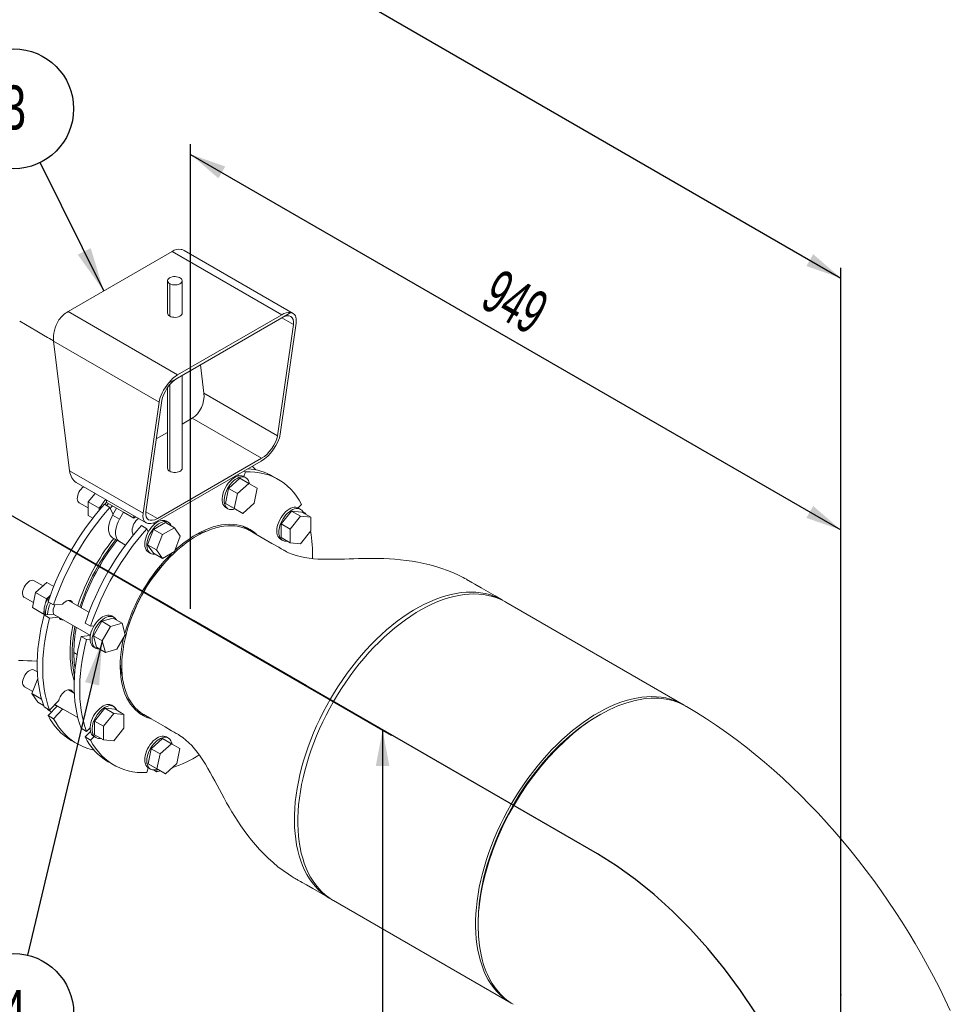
# Model space of a CAD drawing. Header units: millimetres. Extents: x 195 to 7681, y 65 to 5395.
# Tile 56 of 80: x 3519 to 4480, y 3230 to 4245. Entities that reach past the tile are written whole.
import ezdxf

# ---------------------------------------------------------------- set-up
doc = ezdxf.new("R2010")
doc.units = ezdxf.units.MM
doc.header["$PDSIZE"] = -1
doc.layers.add('COTAS', color=1, linetype='Continuous')
doc.styles.add('SLDTEXTSTYLE3', font='TXT', dxfattribs={"width": 0.75})
doc.styles.add('SLDTEXTSTYLE4', font='TXT', dxfattribs={"width": 0.605})
doc.dimstyles.new('SLDDIMSTYLE0', dxfattribs={"dimtxt": 45.5, "dimasz": 45.5, "dimexe": 0, "dimexo": 0.0625, "dimgap": 11.375, "dimtad": 1, "dimdec": 0, "dimrnd": 1e-09, "dimzin": 12, "dimdsep": 46, "dimtxsty": 'SLDTEXTSTYLE4', "dimsah": 1, "dimcen": 0.09, "dimadec": 0, "dimazin": 3, "dimtfac": 1, "dimtdec": 0, "dimtofl": 0, "dimtmove": 0, "dimatfit": 3, "dimfxl": 1, "dimfrac": 2, "dimtolj": 1, "dimtzin": 12, "dimarcsym": 0})
doc.dimstyles.new('SLDDIMSTYLE1', dxfattribs={"dimtxt": 0.18, "dimasz": 45.5, "dimexe": 0, "dimexo": 0.0625, "dimgap": 0, "dimtad": 0, "dimtih": 1, "dimtoh": 1, "dimdec": 0, "dimrnd": 1e-09, "dimzin": 0, "dimdsep": 46, "dimtxsty": 'Standard', "dimsah": 1, "dimcen": 0.09, "dimadec": 0, "dimazin": 0, "dimtfac": 45.5, "dimtdec": 0, "dimtofl": 0, "dimtmove": 0, "dimatfit": 3, "dimfxl": 1, "dimfrac": 2, "dimtolj": 1, "dimtzin": 0, "dimarcsym": 0})

# ---------------------------------------------------------------- blocks, each defined once
blk = doc.blocks.new('_D')
at = {"layer": 'COTAS', "ltscale": 13, "transparency": 16777216}
for p, q in [((3552.6, 3709.6), (3902.8, 3507.4)), ((3893.6, 3512.7), (3893.6, 998.6)), ((4357.5, 730.8), (3884.4, 1003.9))]:
    blk.add_line(p, q, dxfattribs=at)
for points in [[(3893.6, 3512.7), (3886.6, 3475.6), (3900.6, 3475.6)], [(3893.6, 998.6), (3900.6, 1035.8), (3886.6, 1035.8)]]:
    blk.add_solid(points, dxfattribs=at)
at = {"layer": 'COTAS', "ltscale": 13, "transparency": 16777216, "insert": (3834.9, 2186.2), "char_height": 45.5, "attachment_point": 1, "rotation": 90, "style": 'SLDTEXTSTYLE4'}
blk.add_mtext('3079', dxfattribs=at)
blk = doc.blocks.new('_D_1')
at = {"layer": 'COTAS', "ltscale": 13, "transparency": 16777216}
for p, q in [((2694.9, 4215.3), (2694.9, 4954.5)), ((2694.9, 4943.9), (4366.7, 3978.8)), ((4366.7, 2959.9), (4366.7, 3989.4))]:
    blk.add_line(p, q, dxfattribs=at)
for points in [[(2694.9, 4943.9), (2723.6, 4919.3), (2730.6, 4931.4)], [(4366.7, 3978.8), (4338, 4003.5), (4331, 3991.3)]]:
    blk.add_solid(points, dxfattribs=at)
at = {"layer": 'COTAS', "ltscale": 13, "transparency": 16777216, "insert": (3499.9, 4546.9), "char_height": 45.5, "attachment_point": 1, "rotation": 330.0027, "style": 'SLDTEXTSTYLE4'}
blk.add_mtext('2364', dxfattribs=at)
blk = doc.blocks.new('_D_3')
at = {"layer": 'COTAS', "ltscale": 13, "transparency": 16777216}
for p, q in [((2331, 3454.1), (3163.1, 3934.5)), ((1872, 3719.1), (2340.2, 3448.8))]:
    blk.add_line(p, q, dxfattribs=at)
for points in [[(3163.1, 3934.5), (3127.4, 3922), (3134.4, 3909.8)], [(2331, 3454.1), (2366.7, 3466.6), (2359.7, 3478.8)]]:
    blk.add_solid(points, dxfattribs=at)
at = {"layer": 'COTAS', "ltscale": 13, "transparency": 16777216, "insert": (2657.5, 3710.3), "char_height": 45.5, "attachment_point": 1, "rotation": 29.9973, "style": 'SLDTEXTSTYLE4'}
blk.add_mtext('1177', dxfattribs=at)
blk = doc.blocks.new('_D_4')
at = {"layer": 'COTAS', "ltscale": 13, "transparency": 16777216}
for p, q in [((3695.5, 3637.7), (3695.5, 4117.1)), ((3695.5, 4106.5), (4366.7, 3719)), ((4366.7, 2959.9), (4366.7, 3729.6))]:
    blk.add_line(p, q, dxfattribs=at)
for points in [[(3695.5, 4106.5), (3724.2, 4081.8), (3731.2, 4094)], [(4366.7, 3719), (4338, 3743.7), (4331, 3731.5)]]:
    blk.add_solid(points, dxfattribs=at)
at = {"layer": 'COTAS', "ltscale": 13, "transparency": 16777216, "insert": (4015.3, 3989.6), "char_height": 45.5, "attachment_point": 1, "rotation": 330.0027, "style": 'SLDTEXTSTYLE4'}
blk.add_mtext('949', dxfattribs=at)
blk = doc.blocks.new('SW_NOTE_0_25')
at = {"layer": 'COTAS', "color": 0, "ltscale": 13}
blk.add_circle((-27.4, 55.4), 61.8, dxfattribs=at)
at = {"layer": 'COTAS', "color": 0, "ltscale": 13, "insert": (-27.3, 79.5), "char_height": 45.5, "attachment_point": 2, "style": 'SLDTEXTSTYLE3'}
blk.add_mtext('3', dxfattribs=at)
blk = doc.blocks.new('SW_NOTE_0_26')
at = {"layer": 'COTAS', "color": 0, "ltscale": 13}
blk.add_circle((-14.3, -60.1), 61.8, dxfattribs=at)
at = {"layer": 'COTAS', "color": 0, "ltscale": 13, "insert": (-14.2, -36), "char_height": 45.5, "attachment_point": 2, "style": 'SLDTEXTSTYLE3'}
blk.add_mtext('4', dxfattribs=at)

msp = doc.modelspace()

# ---------------------------------------------------------------- linework, layer by layer
at = {"color": 7, "linetype": 'Continuous', "ltscale": 13}
for p, q in [((3543.41, 3714.9), (2694.9, 4204.73)), ((3660.15, 3647.5), (3543.41, 3714.9)), ((3679.24, 3636.48), (3660.15, 3647.5)), ((3698.33, 3625.46), (3679.24, 3636.48)), ((3815.08, 3558.07), (3698.33, 3625.46)), ((4115.24, 3384.78), (3815.08, 3558.07))]:
    msp.add_line(p, q, dxfattribs=at)
at = {"color": 7, "linetype": 'Continuous', "lineweight": 18, "ltscale": 13}
for p, q in [((3568.93, 3944.32), (3676.41, 4006.37)), ((3676.41, 4006.37), (3789.55, 3941.05)), ((3801.22, 3942.43), (3688.74, 4007.36)), ((3671.74, 3976.09), (3671.74, 3942.69)), ((3673.94, 3939.62), (3673.94, 3973.03)), ((3686.74, 3942.69), (3686.74, 3976.09)), ((3682.07, 3879.01), (3568.93, 3944.32)), ((3789.55, 3941.05), (3682.07, 3879.01)), ((3789.55, 3937.79), (3798.93, 3943.2)), ((3682.07, 3875.74), (3789.55, 3937.79)), ((3804.36, 3932.5), (3787.91, 3817.89)), ((3789.55, 3937.79), (3801.53, 3930.87)), ((3801.53, 3930.87), (3785.08, 3816.25)), ((3554.13, 3913.68), (3662.94, 3850.86)), ((3554.13, 3913.68), (3570.58, 3780.06)), ((3709.17, 3860.07), (3705.57, 3889.31)), ((3672.69, 3870.32), (3682.07, 3875.74)), ((3686.74, 3782.64), (3686.74, 3878.44)), ((3671.74, 3865.98), (3671.74, 3782.64)), ((3673.94, 3779.58), (3673.94, 3868.77)), ((3709.17, 3860.07), (3785.08, 3816.25)), ((3646.48, 3736.24), (3662.94, 3850.86)), ((3649.31, 3737.88), (3665.76, 3852.49)), ((3686.74, 3828.29), (3697.19, 3834.33)), ((3697.19, 3834.33), (3768.77, 3793.01)), ((3660.08, 3812.9), (3671.74, 3819.63)), ((3768.34, 3789.99), (3660.86, 3727.94)), ((3768.77, 3793.01), (3661.29, 3730.96)), ((3646.48, 3736.24), (3570.58, 3780.06)), ((3750.55, 3774.03), (3752.02, 3778.96)), ((3750.63, 3779.77), (3752.02, 3778.96)), ((3746.37, 3772.41), (3734.54, 3761.92)), ((3741.11, 3774.28), (3740.75, 3773.06)), ((3741.37, 3773.41), (3742.24, 3774.93)), ((3744.09, 3774.58), (3744.6, 3776.28)), ((3746.37, 3772.41), (3755.56, 3767.1)), ((3752.45, 3772.94), (3750.33, 3774.16)), ((3786.16, 3771.06), (3780.5, 3774.32)), ((3577.39, 3768.02), (3649.62, 3726.32)), ((3734.54, 3761.92), (3731.37, 3746.43)), ((3734.54, 3761.92), (3743.73, 3756.61)), ((3755.56, 3767.1), (3743.73, 3756.61)), ((3764.22, 3762.1), (3755.56, 3767.1)), ((3761.05, 3746.61), (3764.22, 3762.1)), ((3596.81, 3756.8), (3589.83, 3748.11)), ((3601.15, 3741.58), (3589.83, 3748.11)), ((3589.83, 3748.11), (3589.83, 3733.97)), ((3608.53, 3747.47), (3608.53, 3750.04)), ((3743.73, 3756.61), (3740.56, 3741.12)), ((3580.59, 3747.08), (3589.83, 3741.74)), ((3604.06, 3745.2), (3601.15, 3741.58)), ((3601.15, 3741.58), (3601.15, 3739.43)), ((3606.47, 3745.56), (3612.12, 3742.29)), ((3619.14, 3741.34), (3608.53, 3747.47)), ((3612.12, 3742.29), (3615.44, 3734.95)), ((3615, 3734.17), (3619.14, 3741.34)), ((3619.14, 3741.34), (3626.21, 3737.26)), ((3731.37, 3746.43), (3740.56, 3741.12)), ((3731.37, 3746.43), (3740.03, 3741.43)), ((3731.83, 3742.12), (3733.95, 3740.9)), ((3740.03, 3741.43), (3749.22, 3736.12)), ((3740.56, 3741.12), (3749.22, 3736.12)), ((3749.22, 3736.12), (3761.05, 3746.61)), ((3799.64, 3738.46), (3789.04, 3725.27)), ((3799.64, 3738.46), (3808.84, 3733.16)), ((3810.25, 3737.52), (3799.64, 3738.46)), ((3810.08, 3745.43), (3806.54, 3741.69)), ((3808.89, 3740.34), (3806.77, 3741.57)), ((3811.11, 3738.21), (3814.14, 3736.46)), ((3594.53, 3731.26), (3589.83, 3733.97)), ((3622.07, 3730.09), (3615, 3734.17)), ((3626.21, 3737.26), (3622.07, 3730.09)), ((3636.82, 3731.14), (3626.21, 3737.26)), ((3636.82, 3733.71), (3636.82, 3731.14)), ((3636.82, 3731.14), (3639.04, 3732.42)), ((3661.29, 3730.96), (3649.31, 3737.87)), ((3661.57, 3727.35), (3661.21, 3728.15)), ((3672.62, 3726.86), (3670.5, 3728.08)), ((3808.84, 3733.16), (3798.23, 3719.96)), ((3819.44, 3732.21), (3808.84, 3733.16)), ((3810.25, 3737.52), (3819.44, 3732.21)), ((3813.41, 3735.69), (3814.14, 3736.46)), ((3814.71, 3734.94), (3814.14, 3736.46)), ((3819.44, 3718.07), (3819.44, 3732.21)), ((3644.65, 3723.51), (3650.31, 3720.25)), ((3650.31, 3720.25), (3651.77, 3717)), ((3657.25, 3719.55), (3651.12, 3703.76)), ((3658.47, 3725.21), (3656.88, 3726.13)), ((3669.49, 3726.62), (3657.25, 3719.55)), ((3657.25, 3719.55), (3666.44, 3714.24)), ((3658.31, 3725.31), (3657.8, 3726.46)), ((3658.31, 3725.31), (3658.47, 3725.22)), ((3678.69, 3721.31), (3666.44, 3714.24)), ((3669.49, 3726.62), (3678.69, 3721.31)), ((3684.81, 3712.6), (3678.69, 3721.31)), ((3789.04, 3725.27), (3798.23, 3719.96)), ((3789.04, 3725.27), (3789.04, 3711.13)), ((3798.23, 3719.96), (3798.23, 3705.82)), ((3808.84, 3704.87), (3819.44, 3718.07)), ((3615, 3711.07), (3622.07, 3706.99)), ((3628.3, 3703.39), (3615, 3711.07)), ((3635.57, 3715.33), (3636.96, 3714.53)), ((3666.44, 3714.24), (3660.32, 3698.46)), ((3678.69, 3696.81), (3684.81, 3712.6)), ((3788.27, 3709.52), (3790.39, 3708.3)), ((3789.04, 3711.13), (3798.23, 3705.82)), ((3622.07, 3706.99), (3628.3, 3703.39)), ((3651.12, 3703.76), (3660.32, 3698.46)), ((3651.12, 3703.76), (3657.25, 3695.05)), ((3660.32, 3698.46), (3666.44, 3689.74)), ((3686.74, 3702.46), (3686.74, 3704.39)), ((3798.23, 3705.82), (3808.84, 3704.87)), ((3652, 3696.04), (3654.12, 3694.81)), ((3657.25, 3695.05), (3666.44, 3689.74)), ((3666.44, 3689.74), (3678.69, 3696.81)), ((3672.61, 3689.4), (3670.83, 3687.54)), ((3675.55, 3692.4), (3675.55, 3694.5)), ((3543.22, 3661.39), (3534.14, 3666.63)), ((3547.16, 3664.89), (3535.33, 3654.4)), ((3554.16, 3660.85), (3547.16, 3664.89)), ((3524.14, 3649.31), (3533.22, 3644.07)), ((3535.33, 3654.4), (3532.16, 3638.91)), ((3546.65, 3647.87), (3535.33, 3654.4)), ((3546.65, 3647.87), (3545.78, 3643.61)), ((3549.89, 3650.75), (3546.65, 3647.87)), ((3548.79, 3646.17), (3547.36, 3646.99)), ((3549.05, 3646.94), (3547.76, 3647.69)), ((3549.05, 3646.94), (3547.76, 3647.69)), ((3543.48, 3632.38), (3532.16, 3638.91)), ((3532.16, 3638.91), (3540.82, 3633.91)), ((3544.35, 3636.63), (3543.48, 3632.38)), ((3548.4, 3644.99), (3554.06, 3641.72)), ((3563.39, 3642.64), (3554.06, 3641.72)), ((3590.52, 3634.09), (3569.33, 3646.32)), ((4204.14, 3538.77), (4020.71, 3644.66)), ((3545.15, 3631.41), (3540.82, 3633.91)), ((3543.48, 3632.38), (3545.15, 3631.41)), ((3544.34, 3631.33), (3553.68, 3632.25)), ((3544.34, 3631.33), (3550, 3628.06)), ((3550, 3628.06), (3559.33, 3628.99)), ((3553.68, 3632.25), (3559.33, 3628.99)), ((3554.36, 3631.86), (3592.02, 3610.12)), ((3615.59, 3628.07), (3603.76, 3624.9)), ((3616.17, 3629.09), (3614.05, 3630.31)), ((3615.59, 3628.07), (3624.78, 3622.76)), ((3586.59, 3622.94), (3592.24, 3619.68)), ((3595.79, 3620.03), (3592.24, 3619.68)), ((3603.76, 3624.9), (3595.09, 3609.9)), ((3603.76, 3624.9), (3612.95, 3619.59)), ((3612.95, 3619.59), (3604.29, 3604.59)), ((3624.78, 3622.76), (3612.95, 3619.59)), ((3627.95, 3610.93), (3624.78, 3622.76)), ((3630.82, 3618.23), (3630.1, 3615.76)), ((3582.53, 3609.28), (3591.86, 3610.21)), ((3582.53, 3609.28), (3588.18, 3606.02)), ((3588.18, 3606.02), (3591.73, 3606.37)), ((3591.86, 3610.21), (3592.02, 3610.12)), ((3595.09, 3609.9), (3598.26, 3598.07)), ((3595.09, 3609.9), (3604.29, 3604.59)), ((3619.29, 3595.93), (3627.95, 3610.93)), ((3595.55, 3598.27), (3597.68, 3597.05)), ((3598.26, 3598.07), (3607.46, 3592.76)), ((3604.29, 3604.59), (3607.46, 3592.76)), ((3607.46, 3592.76), (3619.29, 3595.93)), ((3578.36, 3590.63), (3574.94, 3592.6)), ((3537.77, 3565.67), (3531.74, 3550.15)), ((3537.28, 3572.64), (3534.14, 3574.45)), ((3524.14, 3557.13), (3532.57, 3552.27)), ((3541.7, 3544.4), (3531.74, 3550.15)), ((3531.74, 3550.15), (3537.87, 3541.43)), ((3575.46, 3550.6), (3569.33, 3554.14)), ((3543.77, 3538.02), (3537.87, 3541.43)), ((3544.34, 3536.5), (3550, 3533.24)), ((3548.4, 3527.53), (3557.74, 3537.38)), ((3559.33, 3543.09), (3550, 3533.24)), ((3555.49, 3539.03), (3579.06, 3525.43)), ((3557.74, 3537.38), (3558.25, 3537.44)), ((3557.74, 3537.38), (3563.39, 3534.12)), ((3606.92, 3535.03), (3596.32, 3521.84)), ((3606.92, 3535.03), (3616.12, 3529.72)), ((3617.53, 3534.08), (3606.92, 3535.03)), ((3616.17, 3536.91), (3614.05, 3538.13)), ((3548.4, 3527.53), (3554.06, 3524.27)), ((3549.59, 3532.62), (3551.71, 3531.4)), ((3554.06, 3524.27), (3563.39, 3534.12)), ((3563.39, 3534.12), (3563.91, 3534.17)), ((3616.12, 3529.72), (3605.51, 3516.53)), ((3626.72, 3528.77), (3616.12, 3529.72)), ((3617.53, 3534.08), (3626.72, 3528.77)), ((3626.72, 3514.63), (3626.72, 3528.77)), ((4118.74, 3528.92), (4116.08, 3527.41)), ((3582.53, 3514.46), (3588.18, 3511.2)), ((3591.73, 3514.94), (3588.18, 3511.2)), ((3596.32, 3521.84), (3605.51, 3516.53)), ((3596.32, 3521.84), (3596.32, 3507.69)), ((3605.51, 3516.53), (3605.51, 3502.39)), ((3616.12, 3501.44), (3626.72, 3514.63)), ((3586.59, 3505.49), (3592.07, 3511.28)), ((3586.59, 3505.49), (3592.24, 3502.22)), ((3592.24, 3502.22), (3595.78, 3505.96)), ((3595.55, 3506.09), (3597.68, 3504.86)), ((3596.32, 3507.69), (3605.51, 3502.39)), ((3672.62, 3504.31), (3670.5, 3505.54)), ((3572.33, 3501.91), (3577.99, 3498.64)), ((3605.51, 3502.39), (3616.12, 3501.44)), ((3666.54, 3503.78), (3654.71, 3493.29)), ((3675.73, 3498.47), (3663.9, 3487.99)), ((3666.54, 3503.78), (3675.73, 3498.47)), ((3684.39, 3493.47), (3675.73, 3498.47)), ((3654.71, 3493.29), (3651.54, 3477.8)), ((3654.71, 3493.29), (3663.9, 3487.99)), ((3663.9, 3487.99), (3660.73, 3472.49)), ((3681.22, 3477.98), (3684.39, 3493.47)), ((3610.51, 3479.87), (3616.17, 3476.6)), ((3651.54, 3477.8), (3660.73, 3472.49)), ((3651.54, 3477.8), (3660.2, 3472.8)), ((3669.39, 3467.49), (3681.22, 3477.98)), ((3651.77, 3473.63), (3650.31, 3468.69)), ((3652, 3473.49), (3654.12, 3472.27)), ((3657.07, 3471.42), (3660.11, 3469.66)), ((3660.11, 3469.66), (3660.8, 3471.99)), ((3660.11, 3469.66), (3664.31, 3470.43)), ((3660.2, 3472.8), (3669.39, 3467.49)), ((3660.73, 3472.49), (3669.39, 3467.49)), ((3842.93, 3336.69), (4026.35, 3230.8))]:
    msp.add_line(p, q, dxfattribs=at)
at = {"color": 7, "linetype": 'Continuous', "lineweight": 18, "ltscale": 13, "flags": 128}
for points in [[(3673.94, 3973.03), (3672.92, 3973.76), (3672.2, 3974.6), (3671.81, 3975.51), (3671.77, 3976.44), (3672.07, 3977.36), (3672.71, 3978.22), (3673.66, 3978.98), (3674.87, 3979.61), (3676.28, 3980.07), (3677.83, 3980.34), (3679.45, 3980.42), (3681.05, 3980.29), (3682.57, 3979.97), (3683.94, 3979.47), (3685.09, 3978.81), (3685.96, 3978.02), (3686.52, 3977.14), (3686.74, 3976.21), (3686.61, 3975.28), (3686.13, 3974.38), (3685.33, 3973.57), (3684.25, 3972.87), (3682.93, 3972.32), (3681.44, 3971.95), (3679.85, 3971.78), (3678.23, 3971.8), (3676.66, 3972.03), (3675.2, 3972.44), (3673.94, 3973.03)], [(3686.74, 3942.69), (3686.61, 3941.87), (3686.13, 3940.97), (3685.33, 3940.16), (3684.25, 3939.46), (3682.93, 3938.92), (3681.44, 3938.55), (3679.85, 3938.37), (3678.23, 3938.4), (3676.66, 3938.62), (3675.2, 3939.04), (3673.94, 3939.62)], [(3554.09, 3914.04), (3553.13, 3914.59), (3552.33, 3915.05), (3551.56, 3915.49), (3549.7, 3916.57), (3547.78, 3917.67), (3543.55, 3920.11), (3536.87, 3923.97), (3519.06, 3934.26)], [(3686.74, 3782.64), (3686.61, 3781.83), (3686.13, 3780.93), (3685.33, 3780.12), (3684.25, 3779.42), (3682.93, 3778.87), (3681.44, 3778.5), (3679.85, 3778.33), (3678.23, 3778.35), (3676.66, 3778.58), (3675.2, 3779), (3673.94, 3779.58)], [(3810.08, 3745.43), (3807.6, 3749.78), (3804.89, 3753.86), (3801.96, 3757.65), (3798.81, 3761.16), (3795.44, 3764.37), (3791.88, 3767.28), (3788.11, 3769.87), (3784.16, 3772.15), (3780.04, 3774.11), (3775.74, 3775.75), (3771.27, 3777.06), (3766.66, 3778.04), (3761.91, 3778.68), (3757.02, 3778.99), (3752.02, 3778.96)], [(3762.67, 3780.99), (3760.62, 3783.2), (3759.14, 3784.68)], [(3750.33, 3774.16), (3749.66, 3774.5), (3748.2, 3774.92), (3746.6, 3775.02), (3744.9, 3774.8), (3743.12, 3774.24), (3741.3, 3773.38), (3739.48, 3772.21), (3737.69, 3770.78), (3735.96, 3769.1), (3734.34, 3767.2), (3732.84, 3765.13), (3731.51, 3762.92), (3730.36, 3760.62), (3729.42, 3758.27), (3728.71, 3755.92), (3728.23, 3753.61), (3728.01, 3751.39), (3728.04, 3749.3), (3728.33, 3747.39), (3728.86, 3745.68), (3729.63, 3744.21), (3730.63, 3743.02), (3731.83, 3742.12)], [(3756.11, 3766.78), (3755.71, 3768.56), (3755.05, 3770.15), (3754.17, 3771.48), (3753.07, 3772.53), (3751.78, 3773.27), (3750.32, 3773.7), (3748.73, 3773.8), (3747.02, 3773.57), (3745.24, 3773.02), (3743.43, 3772.15), (3741.6, 3770.99), (3739.81, 3769.55), (3738.09, 3767.87), (3736.46, 3765.98), (3734.96, 3763.9), (3733.63, 3761.7), (3732.48, 3759.4), (3731.54, 3757.05), (3730.83, 3754.69), (3730.36, 3752.39), (3730.13, 3750.17), (3730.17, 3748.08), (3730.45, 3746.16), (3730.98, 3744.45), (3731.76, 3742.99), (3732.75, 3741.8), (3733.95, 3740.9), (3733.95, 3740.9)], [(3580.59, 3747.08), (3579.83, 3747.68), (3579.16, 3748.63), (3578.72, 3749.84), (3578.53, 3751.27), (3578.59, 3752.86), (3578.91, 3754.55), (3579.47, 3756.28), (3580.24, 3758), (3581.22, 3759.63), (3582.35, 3761.12), (3583.6, 3762.42), (3584.92, 3763.48), (3585.07, 3763.58)], [(3608.53, 3747.63), (3607.6, 3746.37), (3606.88, 3745.31)], [(3610.57, 3746.29), (3609.72, 3745.15), (3609, 3744.09)], [(3806.77, 3741.57), (3805.58, 3742.1), (3804.06, 3742.4), (3802.42, 3742.38), (3800.69, 3742.03), (3798.89, 3741.36), (3797.07, 3740.38), (3795.25, 3739.11), (3793.48, 3737.58), (3791.79, 3735.81), (3790.21, 3733.85), (3788.77, 3731.72), (3787.5, 3729.47), (3786.43, 3727.15), (3785.57, 3724.79), (3784.95, 3722.45), (3784.57, 3720.17), (3784.44, 3717.99)], [(3811.96, 3736.53), (3811.94, 3736.58), (3811.19, 3738.08), (3810.23, 3739.31), (3809.05, 3740.25), (3807.7, 3740.87), (3806.18, 3741.18), (3804.54, 3741.16), (3802.81, 3740.81), (3801.01, 3740.13), (3799.19, 3739.15), (3797.37, 3737.89), (3795.6, 3736.35), (3793.91, 3734.59), (3792.33, 3732.62), (3790.89, 3730.49), (3789.62, 3728.25), (3788.55, 3725.92), (3787.69, 3723.57), (3787.07, 3721.23), (3786.69, 3718.95), (3786.56, 3716.77)], [(3615, 3734.17), (3613.67, 3731.64), (3612.58, 3729.05), (3611.75, 3726.45), (3611.18, 3723.89), (3610.89, 3721.41), (3610.89, 3719.08), (3611.18, 3716.94), (3611.75, 3715.04), (3612.58, 3713.4), (3613.67, 3712.07), (3615, 3711.07)], [(3622.07, 3706.99), (3620.75, 3707.99), (3619.65, 3709.32), (3618.82, 3710.95), (3618.25, 3712.86), (3617.96, 3715), (3617.96, 3717.33), (3618.25, 3719.8), (3618.82, 3722.37), (3619.65, 3724.97), (3620.75, 3727.56), (3622.07, 3730.09)], [(3670.5, 3728.08), (3670.34, 3728.17), (3668.94, 3728.72), (3667.39, 3728.94), (3665.72, 3728.84), (3663.97, 3728.41), (3662.16, 3727.66), (3660.34, 3726.6), (3658.53, 3725.26), (3656.78, 3723.67), (3655.11, 3721.85), (3653.56, 3719.84), (3652.16, 3717.68), (3650.94, 3715.41), (3649.92, 3713.07), (3649.12, 3710.72), (3648.56, 3708.39), (3648.24, 3706.13), (3648.18, 3703.98), (3648.37, 3702), (3648.81, 3700.21), (3649.49, 3698.65), (3650.4, 3697.35), (3651.53, 3696.34), (3652, 3696.04)], [(3756.6, 3718.31), (3755.43, 3718.95), (3752.18, 3720.47), (3748.77, 3721.69), (3745.21, 3722.58), (3741.51, 3723.16), (3737.68, 3723.42), (3733.74, 3723.36), (3729.69, 3722.98), (3725.56, 3722.28), (3721.35, 3721.26), (3717.08, 3719.93), (3712.76, 3718.29), (3708.4, 3716.35), (3704.03, 3714.11), (3699.64, 3711.58), (3695.27, 3708.77), (3690.91, 3705.68), (3686.59, 3702.33), (3682.32, 3698.73), (3678.11, 3694.89), (3673.98, 3690.81), (3669.93, 3686.52), (3665.99, 3682.03), (3662.16, 3677.36), (3658.46, 3672.51), (3654.9, 3667.5), (3651.49, 3662.35), (3648.24, 3657.07), (3645.16, 3651.69), (3642.27, 3646.22), (3639.56, 3640.68), (3637.06, 3635.08), (3634.76, 3629.44), (3632.67, 3623.78), (3630.81, 3618.12), (3629.18, 3612.48), (3627.78, 3606.88), (3626.61, 3601.32), (3625.69, 3595.84), (3625.01, 3590.45), (3624.57, 3585.16), (3624.39, 3580), (3624.45, 3574.97), (3624.76, 3570.1), (3625.32, 3565.4), (3626.12, 3560.89), (3627.16, 3556.57), (3628.45, 3552.47), (3629.97, 3548.6), (3631.71, 3544.97), (3633.69, 3541.59), (3635.88, 3538.47), (3638.28, 3535.62), (3640.89, 3533.06), (3643.69, 3530.78), (3646.68, 3528.8), (3647.07, 3528.58)], [(3675.68, 3723.04), (3675.5, 3723.5), (3674.7, 3724.93), (3673.68, 3726.09), (3672.46, 3726.95), (3671.06, 3727.49), (3669.51, 3727.72), (3667.84, 3727.61), (3666.09, 3727.18), (3664.28, 3726.43), (3662.46, 3725.38), (3660.65, 3724.04), (3658.9, 3722.45), (3657.23, 3720.63), (3655.68, 3718.62), (3654.28, 3716.45), (3653.06, 3714.18), (3652.04, 3711.85), (3651.24, 3709.49), (3650.68, 3707.16), (3650.36, 3704.9), (3650.3, 3702.76), (3650.49, 3700.77), (3650.93, 3698.98), (3651.61, 3697.42), (3652.53, 3696.13), (3653.65, 3695.11), (3654.96, 3694.41), (3656.44, 3694.02), (3658.05, 3693.96), (3658.95, 3694.07)], [(3763.64, 3714.42), (3762.78, 3715.21), (3759.95, 3717.51), (3756.93, 3719.51), (3753.73, 3721.21), (3750.36, 3722.59), (3746.83, 3723.65), (3743.16, 3724.4), (3739.35, 3724.82), (3735.43, 3724.93), (3731.39, 3724.7), (3727.25, 3724.16), (3723.03, 3723.29), (3718.74, 3722.1), (3714.4, 3720.6), (3710.01, 3718.79), (3705.59, 3716.67), (3701.16, 3714.26)], [(4017.21, 3646.68), (4009.68, 3651.03), (3995.23, 3659.37), (3988.92, 3663.01), (3985.68, 3664.88), (3984.04, 3665.83), (3983.27, 3666.27), (3982.4, 3666.78), (3981.32, 3667.4), (3980.05, 3668.11), (3978.55, 3668.94), (3976.66, 3669.95), (3972.02, 3672.28), (3966.81, 3674.67), (3960.74, 3677.17), (3954.69, 3679.37), (3948.56, 3681.33), (3942.41, 3683.04), (3936.26, 3684.52), (3930.14, 3685.77), (3924.07, 3686.81), (3918.07, 3687.66), (3912.15, 3688.33), (3906.33, 3688.84), (3900.62, 3689.22), (3895.03, 3689.47), (3889.55, 3689.61), (3884.19, 3689.67), (3878.96, 3689.66), (3873.85, 3689.6), (3868.85, 3689.49), (3863.95, 3689.36), (3859.14, 3689.21), (3854.42, 3689.06), (3849.75, 3688.93), (3845.14, 3688.83), (3840.55, 3688.77), (3835.99, 3688.77), (3831.42, 3688.86), (3826.83, 3689.06), (3822.24, 3689.39), (3817.66, 3689.89), (3813.12, 3690.58), (3808.68, 3691.48), (3804.41, 3692.61), (3800.38, 3693.96), (3796.62, 3695.5), (3794.49, 3696.52), (3792.92, 3697.35), (3792.15, 3697.78), (3791.63, 3698.08), (3790.98, 3698.46), (3790.24, 3698.89), (3788.97, 3699.62), (3786.37, 3701.12), (3779.33, 3705.18), (3762.86, 3714.69), (3756.6, 3718.31)], [(3784.44, 3717.99), (3784.57, 3715.97), (3784.95, 3714.12), (3785.57, 3712.5), (3786.43, 3711.14), (3787.5, 3710.05), (3788.27, 3709.52)], [(3786.56, 3716.77), (3786.69, 3714.74), (3787.07, 3712.9), (3787.69, 3711.28), (3788.55, 3709.91), (3789.62, 3708.83), (3790.89, 3708.04), (3792.33, 3707.57), (3793.91, 3707.43), (3795.23, 3707.55)], [(3524.14, 3649.31), (3523.48, 3649.81), (3522.78, 3650.73), (3522.31, 3651.91), (3522.09, 3653.32), (3522.12, 3654.89), (3522.41, 3656.57), (3522.94, 3658.3), (3523.69, 3660.02), (3524.64, 3661.67), (3525.75, 3663.18), (3526.99, 3664.5), (3528.3, 3665.59), (3529.65, 3666.41), (3530.97, 3666.91), (3532.23, 3667.1), (3533.38, 3666.95), (3534.14, 3666.63)], [(3547.36, 3646.99), (3546.31, 3644.9), (3545.46, 3642.75), (3544.85, 3640.61), (3544.47, 3638.52), (3544.35, 3636.53), (3544.47, 3634.69), (3544.85, 3633.04), (3545.47, 3631.61), (3545.56, 3631.45)], [(3841.2, 3337.73), (3837.95, 3339.59), (3834.14, 3342.15), (3830.53, 3345), (3827.1, 3348.14), (3823.88, 3351.58), (3820.87, 3355.29), (3818.07, 3359.27), (3815.48, 3363.52), (3813.13, 3368.03), (3811, 3372.79), (3809.1, 3377.78), (3807.44, 3383), (3806.02, 3388.44), (3804.84, 3394.08), (3803.91, 3399.92), (3803.23, 3405.95), (3802.79, 3412.14), (3802.6, 3418.5), (3802.67, 3425.01), (3802.98, 3431.65), (3803.54, 3438.41), (3804.35, 3445.27), (3805.4, 3452.24), (3806.7, 3459.28), (3808.24, 3466.39), (3810.02, 3473.55), (3812.03, 3480.75), (3814.28, 3487.97), (3816.75, 3495.2), (3819.44, 3502.43), (3822.35, 3509.64), (3825.47, 3516.81), (3828.79, 3523.94), (3832.31, 3531), (3836.02, 3537.99), (3839.92, 3544.89), (3843.99, 3551.68), (3848.22, 3558.36), (3852.62, 3564.91), (3857.17, 3571.31), (3861.86, 3577.56), (3866.68, 3583.64), (3871.62, 3589.54), (3876.67, 3595.24), (3881.83, 3600.75), (3887.08, 3606.03), (3892.41, 3611.1), (3897.81, 3615.92), (3903.28, 3620.51), (3908.79, 3624.84), (3914.34, 3628.91), (3919.92, 3632.7), (3925.52, 3636.22), (3931.12, 3639.46), (3936.72, 3642.4), (3942.3, 3645.04), (3947.85, 3647.39), (3953.36, 3649.42), (3958.83, 3651.15), (3964.23, 3652.56), (3969.56, 3653.65), (3974.81, 3654.42), (3979.97, 3654.87), (3985.02, 3655), (3989.97, 3654.81), (3994.79, 3654.3), (3999.47, 3653.46), (4004.02, 3652.31), (4008.42, 3650.84), (4012.65, 3649.05), (4016.72, 3646.96), (4018.95, 3645.64)], [(3842.92, 3542.01), (3846.97, 3548.82), (3851.19, 3555.51), (3855.56, 3562.08), (3860.09, 3568.5), (3864.76, 3574.77), (3869.57, 3580.87), (3874.49, 3586.79), (3879.54, 3592.52), (3884.68, 3598.05), (3889.92, 3603.36), (3895.24, 3608.46), (3900.64, 3613.31), (3906.09, 3617.93), (3911.6, 3622.29), (3917.15, 3626.39), (3922.72, 3630.22), (3928.32, 3633.78), (3933.92, 3637.05), (3939.52, 3640.03), (3945.1, 3642.71), (3950.66, 3645.09), (3956.18, 3647.16), (3961.65, 3648.93), (3967.06, 3650.38), (3972.4, 3651.51), (3977.66, 3652.32), (3982.83, 3652.81), (3987.9, 3652.98), (3992.85, 3652.83), (3997.69, 3652.36), (4002.4, 3651.56), (4006.96, 3650.45), (4011.38, 3649.02), (4015.63, 3647.27), (4019.72, 3645.21), (4020.71, 3644.66)], [(3555.28, 3641.84), (3554.84, 3640.91), (3554.17, 3639.14), (3553.74, 3637.39), (3553.55, 3635.72), (3553.61, 3634.17), (3553.92, 3632.81), (3554.37, 3631.85)], [(3573.91, 3643.67), (3573.34, 3644.73), (3572.51, 3645.6), (3571.49, 3646.15), (3570.29, 3646.37), (3568.98, 3646.26), (3567.58, 3645.8), (3566.15, 3645.03), (3564.74, 3643.97), (3563.39, 3642.64)], [(3544.34, 3631.33), (3542.56, 3624.18), (3541.02, 3617.09), (3539.73, 3610.07), (3538.7, 3603.14), (3537.92, 3596.3), (3537.41, 3589.58), (3537.15, 3582.99), (3537.15, 3576.54), (3537.41, 3570.24), (3537.92, 3564.12), (3538.7, 3558.18), (3539.73, 3552.43), (3541.02, 3546.9), (3542.56, 3541.59), (3544.34, 3536.5)], [(3550, 3628.06), (3548.21, 3620.92), (3546.68, 3613.83), (3545.39, 3606.81), (3544.36, 3599.87), (3543.58, 3593.04), (3543.06, 3586.31), (3542.8, 3579.72), (3542.8, 3573.27), (3543.06, 3566.98), (3543.58, 3560.85), (3544.36, 3554.91), (3545.39, 3549.17), (3546.68, 3543.63), (3548.21, 3538.32), (3550, 3533.24)], [(3614.05, 3630.31), (3613.04, 3630.78), (3611.54, 3631.13), (3609.91, 3631.15), (3608.19, 3630.84), (3606.4, 3630.21), (3604.58, 3629.26), (3602.76, 3628.03), (3600.98, 3626.53), (3599.28, 3624.79), (3597.68, 3622.85), (3596.22, 3620.74), (3594.93, 3618.5), (3593.83, 3616.19), (3592.95, 3613.83), (3592.29, 3611.49), (3591.88, 3609.2), (3591.72, 3607.01), (3591.82, 3604.96), (3592.17, 3603.09), (3592.76, 3601.44), (3593.59, 3600.04), (3594.64, 3598.92), (3595.55, 3598.27)], [(3618.83, 3626.19), (3618.58, 3626.65), (3617.64, 3627.92), (3616.49, 3628.89), (3615.16, 3629.56), (3613.66, 3629.91), (3612.04, 3629.92), (3610.31, 3629.61), (3608.52, 3628.98), (3606.7, 3628.04), (3604.88, 3626.81), (3603.1, 3625.31), (3601.4, 3623.57), (3599.8, 3621.62), (3598.34, 3619.51), (3597.05, 3617.28), (3595.95, 3614.96), (3595.07, 3612.61), (3594.42, 3610.26), (3594, 3607.97), (3593.85, 3605.78), (3593.94, 3603.73), (3594.29, 3601.86), (3594.88, 3600.21), (3595.71, 3598.81), (3596.76, 3597.69), (3598, 3596.87), (3599.42, 3596.36), (3600.99, 3596.18), (3601.52, 3596.19)], [(3573.89, 3620.59), (3573.84, 3620.33), (3572.79, 3614.35), (3571.99, 3608.45), (3571.43, 3602.66), (3571.12, 3596.98), (3571.06, 3591.43), (3571.25, 3586.03), (3571.68, 3580.79), (3572.36, 3575.73), (3573.28, 3570.86), (3574.45, 3566.18), (3575.39, 3563.1)], [(3576.01, 3619.37), (3575.96, 3619.1), (3574.91, 3613.12), (3574.11, 3607.23), (3573.56, 3601.43), (3573.25, 3595.75), (3573.18, 3590.21), (3573.37, 3584.81), (3573.8, 3579.57), (3574.48, 3574.51), (3575.41, 3569.63), (3575.65, 3568.54)], [(3582.53, 3609.28), (3580.74, 3602.14), (3579.2, 3595.05), (3577.92, 3588.03), (3576.88, 3581.1), (3576.11, 3574.26), (3575.59, 3567.54), (3575.33, 3560.94), (3575.33, 3554.49), (3575.59, 3548.2), (3576.11, 3542.08), (3576.88, 3536.14), (3577.92, 3530.39), (3579.2, 3524.86), (3580.74, 3519.54), (3582.53, 3514.46)], [(3588.18, 3606.02), (3586.4, 3598.88), (3584.86, 3591.79), (3583.57, 3584.77), (3582.54, 3577.83), (3581.76, 3570.99), (3581.25, 3564.27), (3580.99, 3557.68), (3580.99, 3551.23), (3581.25, 3544.93), (3581.76, 3538.81), (3582.54, 3532.87), (3583.57, 3527.13), (3584.86, 3521.59), (3586.4, 3516.28), (3588.18, 3511.2)], [(3626.67, 3608.71), (3625.66, 3604.27), (3624.61, 3598.69), (3623.8, 3593.19), (3623.23, 3587.79), (3622.92, 3582.5), (3622.86, 3577.34), (3623.05, 3572.34), (3623.48, 3567.5), (3624.17, 3562.84), (3625.11, 3558.38), (3626.28, 3554.12), (3627.7, 3550.09), (3629.35, 3546.29), (3631.24, 3542.75), (3633.34, 3539.46), (3635.67, 3536.44), (3638.2, 3533.71), (3640.94, 3531.26), (3643.86, 3529.11), (3646.98, 3527.26), (3650.26, 3525.72), (3653.71, 3524.5), (3654.12, 3524.37)], [(3517.93, 3584.2), (3522.5, 3584.19), (3527.07, 3584.1), (3531.65, 3583.91), (3536.25, 3583.58), (3537.28, 3583.47)], [(3524.14, 3557.13), (3523.58, 3557.53), (3522.86, 3558.42), (3522.36, 3559.57), (3522.1, 3560.95), (3522.1, 3562.5), (3522.36, 3564.17), (3522.86, 3565.9), (3523.58, 3567.63), (3524.51, 3569.29), (3525.61, 3570.82), (3526.83, 3572.17), (3528.14, 3573.29), (3529.48, 3574.14), (3530.81, 3574.69), (3532.08, 3574.91), (3533.24, 3574.81), (3534.14, 3574.45)], [(3573.91, 3551.49), (3573.81, 3551.74), (3573.14, 3552.82), (3572.25, 3553.6), (3571.18, 3554.06), (3569.95, 3554.19), (3568.61, 3553.99), (3567.2, 3553.45), (3565.77, 3552.59), (3564.37, 3551.45), (3563.05, 3550.07), (3561.84, 3548.48), (3560.8, 3546.75), (3559.95, 3544.94), (3559.33, 3543.09)], [(4207.08, 3536.99), (4206.01, 3537.67), (4199.85, 3540.65), (4193.24, 3542.96), (4186.21, 3544.56), (4178.77, 3545.42), (4170.96, 3545.5), (4162.79, 3544.78), (4154.3, 3543.23), (4145.53, 3540.84), (4136.52, 3537.59), (4127.31, 3533.46), (4117.95, 3528.47), (4108.58, 3522.66), (4099.36, 3516.15), (4090.33, 3509), (4081.55, 3501.26), (4073.05, 3493.01), (4064.87, 3484.29), (4057.04, 3475.18), (4049.59, 3465.73), (4042.55, 3456), (4035.94, 3446.05), (4029.76, 3435.94), (4024.05, 3425.72), (4017.81, 3413.38), (4012.26, 3401.04), (4007.4, 3388.78), (4003.24, 3376.68), (3999.76, 3364.79), (3997.12, 3353.96), (3995.06, 3343.41), (3993.56, 3333.19), (3993.12, 3329.27), (3992.76, 3325.42), (3992.49, 3321.62), (3992.3, 3317.88), (3992.18, 3314.21), (3992.14, 3310.6), (3992.48, 3300.15), (3993.5, 3290.15), (3995.18, 3280.66), (3995.9, 3277.59), (3996.69, 3274.58), (3997.55, 3271.64), (3998.49, 3268.76), (3999.5, 3265.96), (4000.58, 3263.23), (4001.73, 3260.57), (4003.99, 3255.97), (4006.67, 3251.3), (4009.82, 3246.63), (4013.49, 3242.05), (4015.33, 3240.04), (4017.28, 3238.07), (4019.36, 3236.16), (4021.56, 3234.32), (4023.9, 3232.54), (4026.38, 3230.85), (4028.27, 3229.7)], [(4026.34, 3436.12), (4030.39, 3442.93), (4034.61, 3449.62), (4038.99, 3456.19), (4043.52, 3462.61), (4048.19, 3468.88), (4052.99, 3474.98), (4057.92, 3480.9), (4062.96, 3486.63), (4068.1, 3492.16), (4073.34, 3497.48), (4078.66, 3502.57), (4084.06, 3507.43), (4089.52, 3512.04), (4095.02, 3516.4), (4100.57, 3520.5), (4106.15, 3524.33), (4111.74, 3527.89), (4117.35, 3531.16), (4122.94, 3534.14), (4128.53, 3536.82), (4134.08, 3539.2), (4139.6, 3541.28), (4145.07, 3543.04), (4150.48, 3544.49), (4155.82, 3545.62), (4161.08, 3546.43), (4166.25, 3546.93), (4171.32, 3547.1), (4176.28, 3546.94), (4181.11, 3546.47), (4185.82, 3545.68), (4190.38, 3544.56), (4194.8, 3543.13), (4199.06, 3541.38), (4203.15, 3539.33), (4204.69, 3538.44)], [(3614.05, 3538.13), (3613.56, 3538.39), (3612.12, 3538.86), (3610.54, 3539), (3608.85, 3538.81), (3607.08, 3538.3), (3605.26, 3537.47), (3603.44, 3536.35), (3601.64, 3534.94), (3599.9, 3533.29), (3598.26, 3531.42), (3596.75, 3529.37), (3595.39, 3527.17), (3594.22, 3524.88), (3593.25, 3522.54), (3592.51, 3520.18), (3592.01, 3517.87), (3591.75, 3515.63), (3591.75, 3513.52), (3592.01, 3511.58), (3592.51, 3509.85), (3593.25, 3508.35), (3594.22, 3507.12), (3595.39, 3506.19), (3595.55, 3506.09)], [(3619.24, 3533.1), (3618.88, 3533.93), (3618.02, 3535.3), (3616.95, 3536.38), (3615.68, 3537.17), (3614.24, 3537.63), (3612.66, 3537.77), (3610.97, 3537.59), (3609.2, 3537.07), (3607.38, 3536.25), (3605.56, 3535.12), (3603.76, 3533.72), (3602.02, 3532.06), (3600.38, 3530.19), (3598.87, 3528.14), (3597.51, 3525.95), (3596.34, 3523.66), (3595.37, 3521.31), (3594.63, 3518.96), (3594.13, 3516.64), (3593.88, 3514.41), (3593.88, 3512.3), (3594.13, 3510.36), (3594.63, 3508.62), (3595.37, 3507.13), (3596.34, 3505.9), (3597.51, 3504.96), (3598.87, 3504.33), (3600.38, 3504.03), (3602.02, 3504.05), (3602.51, 3504.12)], [(3842.93, 3336.69), (3841.94, 3337.27), (3838.11, 3339.79), (3834.47, 3342.61), (3831.02, 3345.71), (3827.77, 3349.11), (3824.73, 3352.79), (3821.91, 3356.74), (3819.3, 3360.96), (3816.91, 3365.43), (3814.75, 3370.16), (3812.83, 3375.12), (3811.14, 3380.31), (3809.69, 3385.72), (3808.48, 3391.34), (3807.52, 3397.16), (3806.8, 3403.16), (3806.33, 3409.34), (3806.11, 3415.68), (3806.15, 3422.16), (3806.43, 3428.79), (3806.96, 3435.53), (3807.73, 3442.39), (3808.76, 3449.34), (3810.03, 3456.37), (3811.54, 3463.47), (3813.29, 3470.63), (3815.27, 3477.82), (3817.49, 3485.05), (3819.93, 3492.28), (3822.59, 3499.51), (3825.47, 3506.72), (3828.57, 3513.9), (3831.86, 3521.03), (3835.36, 3528.1), (3839.05, 3535.1), (3842.92, 3542.01)], [(4479.55, 3223.37), (4474, 3235.09), (4468.25, 3246.72), (4462.3, 3258.27), (4456.17, 3269.72), (4449.85, 3281.07), (4443.34, 3292.32), (4436.64, 3303.45), (4429.77, 3314.48), (4422.72, 3325.38), (4415.5, 3336.16), (4408.11, 3346.81), (4400.54, 3357.33), (4392.81, 3367.7), (4384.92, 3377.94), (4376.86, 3388.02), (4368.65, 3397.94), (4360.28, 3407.71), (4351.75, 3417.31), (4343.07, 3426.73), (4334.24, 3435.98), (4325.26, 3445.05), (4316.14, 3453.92), (4306.87, 3462.6), (4297.47, 3471.08), (4287.93, 3479.34), (4278.25, 3487.39), (4268.45, 3495.22), (4258.52, 3502.81), (4248.46, 3510.16), (4238.3, 3517.27), (4228.02, 3524.12), (4217.64, 3530.7), (4207.16, 3537.01), (4207.11, 3537.04)], [(3639.63, 3532.37), (3641.17, 3531.6), (3644.42, 3530.26)], [(3647.07, 3528.58), (3654.61, 3524.22), (3669.06, 3515.88), (3675.83, 3511.97), (3678.58, 3510.39), (3680.64, 3509.2), (3681.65, 3508.61), (3682.3, 3508.24), (3682.8, 3507.95), (3683.4, 3507.59), (3684.1, 3507.16), (3685.7, 3506.11), (3687.58, 3504.78), (3690.65, 3502.34), (3693.68, 3499.59), (3696.69, 3496.52), (3699.64, 3493.15), (3702.53, 3489.49), (3705.35, 3485.61), (3708.07, 3481.54), (3710.69, 3477.35), (3713.22, 3473.1), (3715.67, 3468.8), (3718.07, 3464.47), (3720.44, 3460.11), (3722.81, 3455.71), (3725.19, 3451.26), (3727.62, 3446.77), (3730.11, 3442.22), (3732.68, 3437.61), (3735.36, 3432.94), (3738.15, 3428.21), (3741.08, 3423.43), (3744.16, 3418.59), (3747.4, 3413.73), (3750.82, 3408.85), (3754.44, 3403.97), (3758.25, 3399.11), (3762.28, 3394.28), (3766.52, 3389.52), (3770.98, 3384.85), (3775.66, 3380.3), (3780.55, 3375.89), (3785.65, 3371.67), (3790.96, 3367.64), (3796.38, 3363.88), (3800.03, 3361.54), (3802.06, 3360.3), (3803.3, 3359.57), (3804.38, 3358.94), (3805.36, 3358.38), (3806.16, 3357.92), (3806.93, 3357.47), (3808.78, 3356.4), (3810.7, 3355.29), (3814.93, 3352.85), (3821.62, 3348.99), (3839.43, 3338.71)], [(3992.15, 3313.7), (3992.52, 3325.07), (3993.66, 3336.86), (3995.56, 3348.95), (3998.19, 3361.19), (4001.54, 3373.61), (4005.6, 3386.1), (4010.33, 3398.57), (4015.71, 3410.96), (4021.67, 3423.12), (4028.22, 3435.08), (4035.34, 3446.79), (4042.95, 3458.1), (4051.01, 3468.95), (4059.41, 3479.23), (4068.16, 3488.94), (4077.25, 3498.05), (4086.56, 3506.45), (4096.06, 3514.12), (4105.65, 3520.96), (4115.31, 3526.96), (4116.08, 3527.37)], [(3554.06, 3524.27), (3556.54, 3519.92), (3559.25, 3515.84), (3562.18, 3512.05), (3565.34, 3508.54), (3568.7, 3505.33), (3572.26, 3502.42), (3576.03, 3499.83), (3579.98, 3497.55), (3584.11, 3495.59), (3588.41, 3493.95), (3592.87, 3492.64), (3595.82, 3491.97)], [(3670.5, 3505.54), (3669.12, 3506.12), (3667.59, 3506.39), (3665.94, 3506.32), (3664.19, 3505.93), (3662.39, 3505.22), (3660.56, 3504.21), (3658.75, 3502.9), (3656.99, 3501.34), (3655.31, 3499.55), (3653.75, 3497.56), (3652.33, 3495.41), (3651.08, 3493.15), (3650.04, 3490.82), (3649.21, 3488.47), (3648.61, 3486.13), (3648.27, 3483.86), (3648.17, 3481.7), (3648.33, 3479.69), (3648.74, 3477.88), (3649.39, 3476.29), (3650.28, 3474.95), (3651.38, 3473.91), (3652, 3473.49)], [(3672.62, 3504.31), (3671.24, 3504.9), (3669.71, 3505.16), (3668.06, 3505.1), (3666.31, 3504.71), (3664.51, 3504), (3662.69, 3502.98), (3660.87, 3501.68), (3659.11, 3500.12), (3657.43, 3498.32), (3655.87, 3496.33), (3654.45, 3494.19), (3653.2, 3491.93), (3652.16, 3489.6), (3651.33, 3487.24), (3650.73, 3484.91), (3650.39, 3482.64), (3650.29, 3480.48), (3650.45, 3478.47), (3650.86, 3476.65), (3651.51, 3475.06), (3652.4, 3473.73), (3653.5, 3472.68), (3654.79, 3471.94), (3656.25, 3471.51), (3657.84, 3471.41), (3659.55, 3471.64), (3661.29, 3472.17)], [(3592.24, 3502.22), (3594.72, 3497.87), (3597.43, 3493.8), (3600.37, 3490), (3603.52, 3486.5), (3606.88, 3483.29), (3610.45, 3480.38), (3614.21, 3477.78), (3618.16, 3475.5), (3622.29, 3473.54), (3626.59, 3471.91), (3631.05, 3470.6), (3635.66, 3469.62), (3640.42, 3468.98), (3645.3, 3468.67), (3650.31, 3468.69)], [(4026.53, 3230.7), (4025.36, 3231.39), (4021.53, 3233.9), (4017.89, 3236.72), (4014.44, 3239.83), (4011.2, 3243.22), (4008.16, 3246.9), (4005.33, 3250.85), (4002.72, 3255.07), (4000.33, 3259.54), (3998.18, 3264.27), (3996.25, 3269.23), (3994.56, 3274.42), (3993.11, 3279.84), (3991.9, 3285.46), (3990.94, 3291.27), (3990.22, 3297.28), (3989.76, 3303.45), (3989.54, 3309.79), (3989.57, 3316.28), (3989.85, 3322.9), (3990.38, 3329.65), (3991.16, 3336.5), (3992.18, 3343.45), (3993.45, 3350.48), (3994.96, 3357.59), (3996.71, 3364.74), (3998.69, 3371.94), (4000.91, 3379.16), (4003.35, 3386.39), (4006.02, 3393.62), (4008.9, 3400.83), (4011.99, 3408.01), (4015.29, 3415.14), (4018.78, 3422.21), (4022.47, 3429.21), (4026.34, 3436.12)], [(3992.14, 3313.7), (3992.14, 3312.17), (3992.14, 3310.65)]]:
    msp.add_lwpolyline(points, dxfattribs=at)
at = {"color": 7, "linetype": 'Continuous', "ltscale": 13, "flags": 128}
msp.add_lwpolyline([(4366.69, 2949.27), (4365.92, 2972.49), (4363.6, 2996.47), (4359.74, 3021.06), (4354.38, 3046.1), (4347.55, 3071.43), (4339.29, 3096.91), (4329.64, 3122.37), (4318.67, 3147.66), (4306.45, 3172.62), (4293.04, 3197.1), (4278.55, 3220.94), (4263.04, 3244.01), (4246.63, 3266.15), (4229.4, 3287.24), (4211.47, 3307.13), (4192.95, 3325.72), (4173.94, 3342.88), (4154.58, 3358.5), (4134.97, 3372.5), (4115.24, 3384.78)], dxfattribs=at)
at = {"color": 7, "linetype": 'Continuous', "lineweight": 18, "ltscale": 169}
for centre, radius, start, end in [((3684.04, 3994.63), 14, 82.79891, 123.01013), ((3585.63, 3916.87), 32.13, 121.3097, 144.25647), ((3675.44, 3943.02), 3.71, 185.13029, 246.18985), ((3797.18, 3929.31), 14, 82.79891, 123.01013), ((3698.77, 3851.56), 32.13, 121.3097, 144.25647), ((3675.44, 3782.98), 3.71, 185.13029, 246.18985), ((3750.51, 3721.37), 60.86, 60.47295, 86.10099), ((3626.4, 3732.17), 25.87, 135.35498, 161.88716), ((3821.2, 3554.53), 287.4, 138.3443, 161.6557), ((3826.86, 3551.27), 287.4, 138.3443, 161.6557), ((3626.72, 3732.15), 16.73, 135.56257, 147.36811), ((3737.63, 3748.52), 8.46, 244.19948, 294.27568), ((3652.25, 3717.32), 17.18, 127.84089, 177.11305), ((3859.38, 3532.49), 287.4, 138.3443, 161.6557), ((3865.04, 3529.22), 287.4, 138.3443, 161.6557), ((3641.23, 3717.77), 6.16, 176.17093, 218.9492), ((3731.05, 3647.44), 72.94, 105.84095, 116.21494), ((3729.78, 3691.42), 37.16, 49.70309, 57.76863), ((3732, 3690.33), 36.99, 50.69885, 61.47189), ((3731.82, 3690.2), 37.95, 46.40878, 54.91093), ((3679.28, 3693.44), 142.1, 358.43888, 9.89288), ((3788.62, 3573.43), 220.11, 141.537, 162.20117), ((3790.74, 3572.2), 220.11, 141.53709, 162.20117), ((3788.09, 3573.73), 215.61, 141.3594, 162.46004), ((3766.17, 3603.76), 128.2, 120.46895, 132.78543), ((3805.06, 3563.79), 183.99, 134.17647, 164.71317), ((3796.43, 3568.83), 172.81, 136.61489, 163.39049), ((3569.72, 3634.64), 25.54, 138.12163, 149.2891), ((3568.97, 3633.29), 23.18, 150.37294, 184.48086), ((3573.08, 3631.5), 25.2, 151.49471, 179.58456), ((3563.17, 3630.36), 4.08, 199.72115, 280.45951), ((3717.99, 3591.75), 143.05, 169.21351, 179.66048), ((3678.99, 3592.14), 104.04, 179.74535, 189.0935), ((3694.48, 3585.95), 71.74, 183.70365, 194.25121), ((3552.88, 3538.26), 6.53, 212.50767, 239.7584), ((3557.55, 3541.5), 3.66, 229.67205, 270.24221), ((3604.24, 3555.69), 62.53, 206.76102, 239.31906), ((3554.98, 3537.02), 6.5, 212.47092, 242.15439), ((3658.94, 3563.76), 36.86, 238.5148, 249.32521), ((3659.06, 3564.2), 38.07, 245.10718, 253.84216), ((3642.42, 3533.65), 62.53, 206.76102, 239.31906), ((3668.03, 3497.41), 8.29, 5.16993, 56.35141), ((3630.71, 3606.58), 140.52, 288.97042, 301.6105)]:
    msp.add_arc(centre, radius, start, end, dxfattribs=at)
for centre, major_axis, ratio, start_param, end_param in [((3678.58, 3985.52), (8.69, 22.55), 0.6566306, 6.1804494, 6.3800808), ((3787.39, 3922.71), (14.38, 19.37), 0.4840681, 5.553694, 6.5388048), ((3571.1, 3923.47), (8.69, 22.55), 0.6566306, 1.2682666, 2.2533774), ((3787.39, 3922.71), (11.99, 16.14), 0.4840681, 5.553694, 7.1244904), ((3679.91, 3860.66), (14.38, 19.37), 0.4840681, 1.4269906, 2.4121014), ((3679.91, 3860.66), (11.99, 16.14), 0.4840681, 0.8413051, 2.4121014), ((3695.03, 3851.91), (7.24, 18.79), 0.6566306, 3.8241737, 5.39497), ((3770.94, 3808.09), (14.38, 19.37), 0.4840681, 3.9828977, 5.553694), ((3770.94, 3808.09), (11.99, 16.14), 0.4840681, 3.9828977, 5.553694), ((3587.55, 3789.86), (8.69, 22.55), 0.6566306, 2.2533774, 3.0388568), ((3663.46, 3746.04), (14.38, 19.37), 0.4840681, 2.4121014, 3.9828977), ((3663.46, 3746.04), (11.99, 16.14), 0.4840681, 2.4121014, 3.9828977)]:
    msp.add_ellipse(centre, major_axis=major_axis, ratio=ratio, start_param=start_param, end_param=end_param, dxfattribs=at)
at = {"color": 7, "linetype": 'Continuous', "ltscale": 13}
msp.add_point((4366.69, 3239.63), dxfattribs=at)

# ---------------------------------------------------------------- block references
at = {"layer": 'COTAS', "ltscale": 13}
for name, p in [('SW_NOTE_0_25', (3540.34, 4098.11)), ('SW_NOTE_0_26', (3527.25, 3280.35))]:
    msp.add_blockref(name, p, dxfattribs=at)

# ---------------------------------------------------------------- dimensions: what is measured, and where the dimension line sits
for base, p1, p2, angle, picture, middle in [((4366.69, 3978.83), (2694.9, 4204.73), (4366.69, 2949.27), 330.00269, '_D_1', (3530.8, 4461.38)), ((4366.69, 3719.02), (3695.51, 3627.09), (4366.69, 2949.27), 330.00269, '_D_4', (4031.1, 3912.75)), ((3163.07, 3934.46), (1862.84, 3724.4), (3543.41, 3714.9), 29.99731, '_D_3', (2747.04, 3694.3)), ((3893.58, 998.62), (3543.41, 3714.9), (4366.69, 725.5), 90, '_D', (3893.58, 2255.68))]:
    dim = msp.add_linear_dim(base=base, p1=p1, p2=p2, angle=angle, dimstyle='SLDDIMSTYLE0', dxfattribs=at)
    dim.commit()
    dim.dimension.update_dxf_attribs({"geometry": picture, "text_midpoint": middle, "dimtype": 160})

# ---------------------------------------------------------------- leaders
for points in [[(3605.84, 3965.62), (3540.34, 4098.11)], [(3604.29, 3604.59), (3527.25, 3280.35)]]:
    msp.add_leader(points, dimstyle='SLDDIMSTYLE1', dxfattribs=at)

doc.saveas('drawing.dxf')
